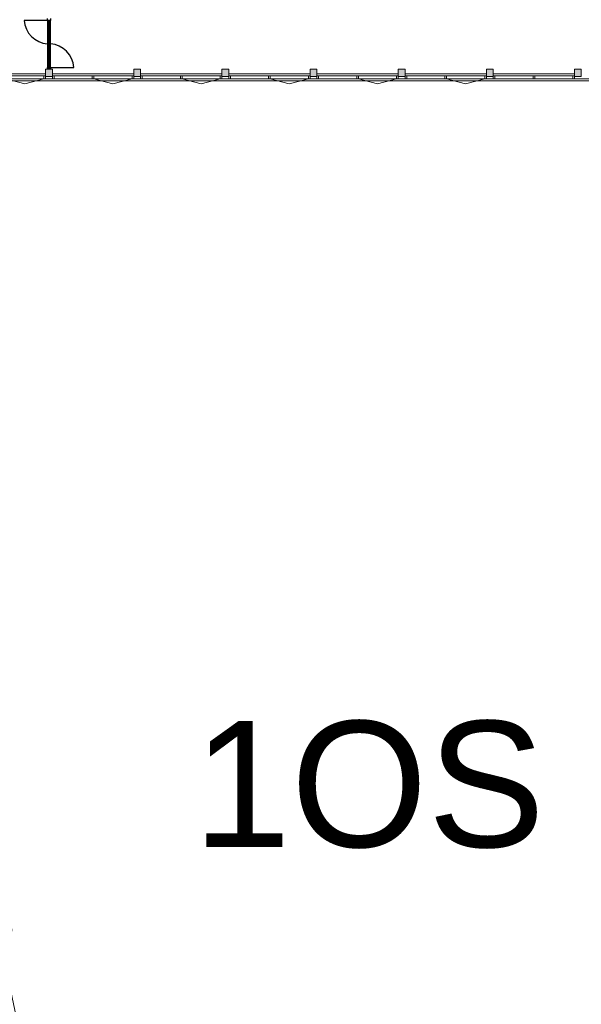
# Model space of a CAD drawing. Header units: millimetres. Extents: x 755778 to 1537169, y 90093 to 392038.
# Tile 13 of 134: x 932407 to 954706, y 134756 to 173820. Entities that reach past the tile are written whole.
import ezdxf

# ---------------------------------------------------------------- set-up
doc = ezdxf.new("R2010")
doc.units = ezdxf.units.MM
doc.layers.add('maatlijnen', color=7, linetype='Continuous')
doc.layers.add('NIV 1OS', color=7, linetype='Continuous')
doc.styles.get("Standard").update_dxf_attribs({"font": 'arial.ttf'})
doc.dimstyles.new('even', dxfattribs={"dimtxt": 500, "dimasz": 50, "dimexe": 100, "dimexo": 0, "dimgap": 50, "dimtad": 1, "dimdec": 0, "dimzin": 0, "dimdsep": 46, "dimtxsty": 'Standard', "dimblk": 'DOT', "dimcen": 1, "dimclrd": 7, "dimclre": 7, "dimclrt": 7, "dimadec": 0, "dimazin": 0, "dimtfac": 1, "dimtdec": 0, "dimtofl": 0, "dimtmove": 0, "dimatfit": 2, "dimldrblk": 'DOT', "dimfxl": 100, "dimfxlon": 1, "dimtolj": 1, "dimtzin": 0, "dimlwd": 5, "dimarcsym": 0})

# ---------------------------------------------------------------- blocks, each defined once
blk = doc.blocks.new('_Dot')
at = {"color": 0, "linetype": 'ByBlock', "lineweight": -2}
blk.add_line((-0.5, 0), (-1, 0), dxfattribs=at)
at = {"color": 0, "linetype": 'ByBlock', "const_width": 0.5}
blk.add_lwpolyline([(-0.25, 0, 1), (0.25, 0, 1)], format="xyb", close=True, dxfattribs=at)
blk = doc.blocks.new('*D183')
at = {"layer": 'Defpoints', "color": 0, "lineweight": 5, "transparency": 16777216}
for p in [(929131, 149046), (921450, 147413), (925981, 126101)]:
    blk.add_point(p, dxfattribs=at)
at = {"layer": 'maatlijnen', "color": 7, "lineweight": -2, "transparency": 16777216}
for p, q in [((929034, 149026), (929229, 149067)), ((933565, 127714), (933760, 127755))]:
    blk.add_line(p, q, dxfattribs=at)
at = {"layer": 'maatlijnen', "color": 7, "lineweight": 5, "transparency": 16777216}
blk.add_line((933652, 127783), (929142, 148998), dxfattribs=at)
at = {"layer": 'maatlijnen', "color": 7, "lineweight": 5, "transparency": 16777216, "xscale": 50, "yscale": 50, "zscale": 50}
for p, rotation in [((929131, 149046), 102.0029636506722), ((933663, 127735), 282.0029636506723)]:
    blk.add_blockref('_Dot', p, dxfattribs=dict(at, rotation=rotation))
at = {"layer": 'maatlijnen', "color": 7, "lineweight": 5, "transparency": 16777216, "insert": (931696, 138454), "char_height": 500, "attachment_point": 5, "rotation": 282.003}
blk.add_mtext('\\A1;21788', dxfattribs=at)

msp = doc.modelspace()

# ---------------------------------------------------------------- hatches: boundary and pattern name
at = {"layer": 'NIV 1OS', "lineweight": 5, "true_color": 0x9ea0a1}
h = msp.add_hatch(color=253, dxfattribs=at)
h.paths.add_polyline_path([(922935.7, 171560.7), (923205.7, 171560.7), (923205.7, 171860.7), (922935.7, 171860.7)])
h.paths.add_polyline_path([(926435.7, 171560.7), (926705.7, 171560.7), (926705.7, 171860.7), (926435.7, 171860.7)])
h.paths.add_polyline_path([(929935.7, 171560.7), (930205.7, 171560.7), (930205.7, 171860.7), (929935.7, 171860.7)])
h.paths.add_polyline_path([(933435.7, 171560.7), (933705.7, 171560.7), (933705.7, 171860.7), (933435.7, 171860.7)])
h.paths.add_polyline_path([(940435.7, 171560.7), (940705.7, 171560.7), (940705.7, 171860.7), (940435.7, 171860.7)])
h.paths.add_polyline_path([(936935.7, 171560.7), (937205.7, 171560.7), (937205.7, 171860.7), (936935.7, 171860.7)])
h.paths.add_polyline_path([(943935.7, 171560.7), (944205.7, 171560.7), (944205.7, 171860.7), (943935.7, 171860.7)])
h.paths.add_polyline_path([(926435.7, 175410.7), (926705.7, 175410.7), (926705.7, 175010.7), (926435.7, 175010.7)])
h.paths.add_polyline_path([(929935.7, 175410.7), (930205.7, 175410.7), (930205.7, 175010.7), (929935.7, 175010.7)])
h.paths.add_polyline_path([(933435.7, 175410.7), (933705.7, 175410.7), (933705.7, 175010.7), (933435.7, 175010.7)])
h.paths.add_polyline_path([(940435.7, 175410.7), (940705.7, 175410.7), (940705.7, 175010.7), (940435.7, 175010.7)])
h.paths.add_polyline_path([(936935.7, 175410.7), (937205.7, 175410.7), (937205.7, 175010.7), (936935.7, 175010.7)])
h.paths.add_polyline_path([(943935.7, 175410.7), (944205.7, 175410.7), (944205.7, 175010.7), (943935.7, 175010.7)])
h = msp.add_hatch(color=253, dxfattribs=at)
h.paths.add_polyline_path([(947435.7, 171560.7), (947705.7, 171560.7), (947705.7, 171860.7), (947435.7, 171860.7)])
h.paths.add_polyline_path([(950935.7, 171560.7), (951205.7, 171560.7), (951205.7, 171860.7), (950935.7, 171860.7)])
h.paths.add_polyline_path([(947435.7, 175410.7), (947705.7, 175410.7), (947705.7, 175010.7), (947435.7, 175010.7)])
h.paths.add_polyline_path([(950935.7, 175410.7), (951205.7, 175410.7), (951205.7, 175010.7), (950935.7, 175010.7)])
h.paths.add_polyline_path([(954435.7, 171560.7), (954705.7, 171560.7), (954705.7, 171860.7), (954435.7, 171860.7)])
h.paths.add_polyline_path([(957935.7, 171560.7), (958205.7, 171560.7), (958205.7, 171860.7), (957935.7, 171860.7)])
h.paths.add_polyline_path([(961435.7, 171560.7), (961705.7, 171560.7), (961705.7, 171860.7), (961435.7, 171860.7)])
h.paths.add_polyline_path([(954435.7, 175410.7), (954705.7, 175410.7), (954705.7, 175010.7), (954435.7, 175010.7)])
h.paths.add_polyline_path([(957935.7, 175410.7), (958205.7, 175410.7), (958205.7, 175010.7), (957935.7, 175010.7)])
h.paths.add_polyline_path([(961435.7, 175410.7), (961705.7, 175410.7), (961705.7, 175010.7), (961435.7, 175010.7)])
h.paths.add_polyline_path([(964935.7, 171560.7), (965205.7, 171560.7), (965205.7, 171860.7), (964935.7, 171860.7)])
h.paths.add_polyline_path([(964935.7, 175410.7), (965205.7, 175410.7), (965205.7, 175010.7), (964935.7, 175010.7)])
at = {"layer": 'NIV 1OS', "lineweight": 5, "true_color": 0x555d61}
h = msp.add_hatch(color=251, dxfattribs=at)
h.paths.add_polyline_path([(910620.7, 158177.4), (911020.7, 158177.4), (911020.7, 158447.4), (910620.7, 158447.4)])
h.paths.add_polyline_path([(910620.7, 161075.7), (911020.7, 161075.7), (911020.7, 161345.7), (910620.7, 161345.7)])
h.paths.add_polyline_path([(910620.7, 164575.7), (911020.7, 164575.7), (911020.7, 164845.7), (910620.7, 164845.7)])
h.paths.add_polyline_path([(910620.7, 168075.7), (911020.7, 168075.7), (911020.7, 168345.7), (910620.7, 168345.7)])
h.paths.add_polyline_path([(910685.7, 171560.7), (910955.7, 171560.7), (910955.7, 171860.7), (910685.7, 171860.7)])
h.paths.add_polyline_path([(919305.7, 161075.7), (919705.7, 161075.7), (919705.7, 161345.7), (919305.7, 161345.7)])
h.paths.add_polyline_path([(919305.7, 164575.7), (919705.7, 164575.7), (919705.7, 164845.7), (919305.7, 164845.7)])
h.paths.add_polyline_path([(919305.7, 168075.7), (919705.7, 168075.7), (919705.7, 168345.7), (919305.7, 168345.7)])
h.paths.add_polyline_path([(919435.7, 171560.7), (919705.7, 171560.7), (919705.7, 171860.7), (919435.7, 171860.7)])
h.paths.add_polyline_path([(912435.7, 171560.7), (912705.7, 171560.7), (912705.7, 171860.7), (912435.7, 171860.7)])
h.paths.add_polyline_path([(915935.7, 171560.7), (916205.7, 171560.7), (916205.7, 171860.7), (915935.7, 171860.7)])
h.paths.add_polyline_path([(919725.7, 171560.7), (919995.7, 171560.7), (919995.7, 171860.7), (919725.7, 171860.7)])
h.paths.add_polyline_path([(922935.7, 171560.7), (923205.7, 171560.7), (923205.7, 171860.7), (922935.7, 171860.7)])
h.paths.add_polyline_path([(926435.7, 171560.7), (926705.7, 171560.7), (926705.7, 171860.7), (926435.7, 171860.7)])
h.paths.add_polyline_path([(929935.7, 171560.7), (930205.7, 171560.7), (930205.7, 171860.7), (929935.7, 171860.7)])
h.paths.add_polyline_path([(933435.7, 171560.7), (933705.7, 171560.7), (933705.7, 171860.7), (933435.7, 171860.7)])
h.paths.add_polyline_path([(936935.7, 171560.7), (937205.7, 171560.7), (937205.7, 171860.7), (936935.7, 171860.7)])
h.paths.add_polyline_path([(919305.7, 164575.7), (919305.7, 164845.7), (919705.7, 164845.7), (919705.7, 164575.7)])
h.paths.add_polyline_path([(919305.7, 168075.7), (919305.7, 168345.7), (919705.7, 168345.7), (919705.7, 168075.7)])
h.paths.add_polyline_path([(919305.7, 161075.7), (919305.7, 161345.7), (919705.7, 161345.7), (919705.7, 161075.7)])

# ---------------------------------------------------------------- linework, layer by layer
at = {"layer": 'NIV 1OS', "color": 253, "true_color": 0x9ea0a1}
for p, q in [((933513.7, 173793.7), (933513.7, 173860.7)), ((933627.7, 173860.7), (933627.7, 173793.7)), ((933513.7, 173793.7), (932580.7, 173793.7)), ((933627.7, 173793.7), (933513.7, 173793.7)), ((933513.7, 173793.7), (933513.7, 171927.7)), ((933627.7, 173793.7), (933513.7, 173793.7)), ((933570.7, 173793.7), (933570.7, 171927.7)), ((933627.7, 171927.7), (933627.7, 173793.7)), ((933513.7, 172860.7), (933627.7, 172860.7)), ((933513.7, 171927.7), (933627.7, 171927.7)), ((933627.7, 171927.7), (934560.7, 171927.7))]:
    msp.add_line(p, q, dxfattribs=at)
at = {"layer": 'NIV 1OS', "color": 7}
for p, q in [((933513.7, 171927.7), (933627.7, 171927.7)), ((933513.7, 171860.7), (933513.7, 171927.7)), ((933627.7, 171927.7), (933627.7, 171860.7)), ((933627.7, 171860.7), (933513.7, 171860.7))]:
    msp.add_line(p, q, dxfattribs=at)
at = {"layer": 'NIV 1OS', "color": 253, "lineweight": 5, "true_color": 0x9ea0a1}
for p, q in [((930205.7, 171670.7), (933435.7, 171670.7)), ((933368.7, 171592.7), (931854.2, 171592.7)), ((933435.7, 171592.7), (933368.7, 171592.7)), ((933368.7, 171592.7), (933368.7, 171478.7)), ((933705.7, 171860.7), (933435.7, 171860.7)), ((933435.7, 171860.7), (933435.7, 171560.7)), ((933435.7, 171592.7), (933435.7, 171478.7)), ((933435.7, 171560.7), (933705.7, 171560.7)), ((933625.1, 171575.7), (933628.6, 171583.6)), ((933632.5, 171575.7), (933628.6, 171583.5)), ((933705.7, 171560.7), (933705.7, 171860.7)), ((933705.7, 171670.7), (936935.7, 171670.7)), ((933772.7, 171592.7), (933705.7, 171592.7)), ((933705.7, 171592.7), (933705.7, 171478.7)), ((933772.7, 171592.7), (933772.7, 171478.7)), ((935287.2, 171592.7), (933772.7, 171592.7)), ((935354.2, 171592.7), (935287.2, 171592.7)), ((935287.2, 171592.7), (935287.2, 171478.7)), ((935354.2, 171592.7), (935354.2, 171478.7)), ((936868.7, 171592.7), (935354.2, 171592.7)), ((936935.7, 171592.7), (936868.7, 171592.7)), ((936868.7, 171592.7), (936868.7, 171478.7)), ((937205.7, 171860.7), (936935.7, 171860.7)), ((936935.7, 171860.7), (936935.7, 171560.7)), ((936935.7, 171592.7), (936935.7, 171478.7)), ((936935.7, 171560.7), (937205.7, 171560.7)), ((937205.7, 171560.7), (937205.7, 171860.7)), ((937205.7, 171670.7), (940435.7, 171670.7)), ((937272.7, 171592.7), (937205.7, 171592.7)), ((937205.7, 171592.7), (937205.7, 171478.7)), ((937272.7, 171592.7), (937272.7, 171478.7)), ((938787.2, 171592.7), (937272.7, 171592.7)), ((938854.2, 171592.7), (938787.2, 171592.7)), ((938787.2, 171592.7), (938787.2, 171478.7)), ((938854.2, 171592.7), (938854.2, 171478.7)), ((940368.7, 171592.7), (938854.2, 171592.7)), ((940435.7, 171592.7), (940368.7, 171592.7)), ((940368.7, 171592.7), (940368.7, 171478.7)), ((940705.7, 171860.7), (940435.7, 171860.7)), ((940435.7, 171860.7), (940435.7, 171560.7)), ((940435.7, 171592.7), (940435.7, 171478.7)), ((940435.7, 171560.7), (940705.7, 171560.7)), ((940705.7, 171560.7), (940705.7, 171860.7)), ((940705.7, 171670.7), (943935.7, 171670.7)), ((940772.7, 171592.7), (940705.7, 171592.7)), ((940705.7, 171592.7), (940705.7, 171478.7)), ((940772.7, 171592.7), (940772.7, 171478.7)), ((942287.2, 171592.7), (940772.7, 171592.7)), ((942354.2, 171592.7), (942287.2, 171592.7)), ((942287.2, 171592.7), (942287.2, 171478.7)), ((942354.2, 171592.7), (942354.2, 171478.7)), ((943868.7, 171592.7), (942354.2, 171592.7)), ((943935.7, 171592.7), (943868.7, 171592.7)), ((943868.7, 171592.7), (943868.7, 171478.7)), ((944205.7, 171860.7), (943935.7, 171860.7)), ((943935.7, 171860.7), (943935.7, 171560.7)), ((943935.7, 171592.7), (943935.7, 171478.7)), ((943935.7, 171560.7), (944205.7, 171560.7)), ((944205.7, 171560.7), (944205.7, 171860.7)), ((944205.7, 171670.7), (947435.7, 171670.7)), ((944272.7, 171592.7), (944205.7, 171592.7)), ((944205.7, 171592.7), (944205.7, 171478.7)), ((944272.7, 171592.7), (944272.7, 171478.7)), ((945787.2, 171592.7), (944272.7, 171592.7)), ((945854.2, 171592.7), (945787.2, 171592.7)), ((945787.2, 171592.7), (945787.2, 171478.7)), ((945854.2, 171592.7), (945854.2, 171478.7)), ((947368.7, 171592.7), (945854.2, 171592.7)), ((947435.7, 171592.7), (947368.7, 171592.7)), ((947368.7, 171592.7), (947368.7, 171478.7)), ((947705.7, 171860.7), (947435.7, 171860.7)), ((947435.7, 171860.7), (947435.7, 171560.7)), ((947435.7, 171592.7), (947435.7, 171478.7)), ((947435.7, 171560.7), (947705.7, 171560.7)), ((947705.7, 171560.7), (947705.7, 171860.7)), ((947705.7, 171670.7), (950935.7, 171670.7)), ((947772.7, 171592.7), (947705.7, 171592.7)), ((947705.7, 171592.7), (947705.7, 171478.7)), ((947772.7, 171592.7), (947772.7, 171478.7)), ((949287.2, 171592.7), (947772.7, 171592.7)), ((949354.2, 171592.7), (949287.2, 171592.7)), ((949287.2, 171592.7), (949287.2, 171478.7)), ((949354.2, 171592.7), (949354.2, 171478.7)), ((950868.7, 171592.7), (949354.2, 171592.7)), ((950935.7, 171592.7), (950868.7, 171592.7)), ((950868.7, 171592.7), (950868.7, 171478.7)), ((951205.7, 171860.7), (950935.7, 171860.7)), ((950935.7, 171860.7), (950935.7, 171560.7)), ((950935.7, 171592.7), (950935.7, 171478.7)), ((950935.7, 171560.7), (951205.7, 171560.7)), ((951205.7, 171560.7), (951205.7, 171860.7)), ((951205.7, 171670.7), (954435.7, 171670.7)), ((951272.7, 171592.7), (951205.7, 171592.7)), ((951205.7, 171592.7), (951205.7, 171478.7)), ((951272.7, 171592.7), (951272.7, 171478.7)), ((952787.2, 171592.7), (951272.7, 171592.7)), ((952854.2, 171592.7), (952787.2, 171592.7)), ((952787.2, 171592.7), (952787.2, 171478.7)), ((952854.2, 171592.7), (952854.2, 171478.7)), ((954368.7, 171592.7), (952854.2, 171592.7)), ((954435.7, 171592.7), (954368.7, 171592.7)), ((954368.7, 171592.7), (954368.7, 171478.7)), ((954705.7, 171860.7), (954435.7, 171860.7)), ((954435.7, 171860.7), (954435.7, 171560.7)), ((954435.7, 171592.7), (954435.7, 171478.7)), ((954435.7, 171560.7), (954705.7, 171560.7)), ((954705.7, 171560.7), (954705.7, 171860.7)), ((968570.7, 171478.7), (919995.7, 171478.7)), ((919995.7, 171389.6), (968570.7, 171389.6)), ((931854.2, 171478.7), (932611.4, 171281.3)), ((932611.4, 171281.3), (933368.7, 171478.7)), ((933368.7, 171478.7), (933435.7, 171478.7)), ((933705.7, 171478.7), (933772.7, 171478.7)), ((935287.2, 171478.7), (935354.2, 171478.7)), ((935354.2, 171478.7), (936111.4, 171281.3)), ((936111.4, 171281.3), (936868.7, 171478.7)), ((936868.7, 171478.7), (936935.7, 171478.7)), ((937205.7, 171478.7), (937272.7, 171478.7)), ((938787.2, 171478.7), (938854.2, 171478.7)), ((938854.2, 171478.7), (939611.4, 171281.3)), ((939611.4, 171281.3), (940368.7, 171478.7)), ((940368.7, 171478.7), (940435.7, 171478.7)), ((940705.7, 171478.7), (940772.7, 171478.7)), ((942287.2, 171478.7), (942354.2, 171478.7)), ((942354.2, 171478.7), (943111.4, 171281.3)), ((943111.4, 171281.3), (943868.7, 171478.7)), ((943868.7, 171478.7), (943935.7, 171478.7)), ((944205.7, 171478.7), (944272.7, 171478.7)), ((945787.2, 171478.7), (945854.2, 171478.7)), ((945854.2, 171478.7), (946611.4, 171281.3)), ((946611.4, 171281.3), (947368.7, 171478.7)), ((947368.7, 171478.7), (947435.7, 171478.7)), ((947705.7, 171478.7), (947772.7, 171478.7)), ((949287.2, 171478.7), (949354.2, 171478.7)), ((949354.2, 171478.7), (950111.4, 171281.3)), ((950111.4, 171281.3), (950868.7, 171478.7)), ((950868.7, 171478.7), (950935.7, 171478.7)), ((951205.7, 171478.7), (951272.7, 171478.7)), ((952787.2, 171478.7), (952854.2, 171478.7)), ((954368.7, 171478.7), (954435.7, 171478.7))]:
    msp.add_line(p, q, dxfattribs=at)
at = {"layer": 'NIV 1OS', "color": 253, "true_color": 0x9ea0a1}
for centre, start, end in [((933590.4, 173870.5), 184.34553, 265.65447), ((933551, 171851), 4.34553, 85.65447)]:
    msp.add_arc(centre, 1012.6, start, end, dxfattribs=at)

# ---------------------------------------------------------------- texts
at = {"layer": 'NIV 1OS', "color": 7, "lineweight": 5}
msp.add_text('1OS', height=5000, dxfattribs=at).set_placement((939286.6, 140995.3))

# ---------------------------------------------------------------- dimensions: what is measured, and where the dimension line sits
at = {"layer": 'maatlijnen', "lineweight": 5}
dim = msp.add_aligned_dim(p1=(925981.2, 126101.4), p2=(921450, 147413.3), distance=-7853.1, dimstyle='even', dxfattribs=at)
dim.commit()
dim.dimension.update_dxf_attribs({"geometry": '*D183', "text_midpoint": (931695.6, 138454)})

doc.saveas('drawing.dxf')
